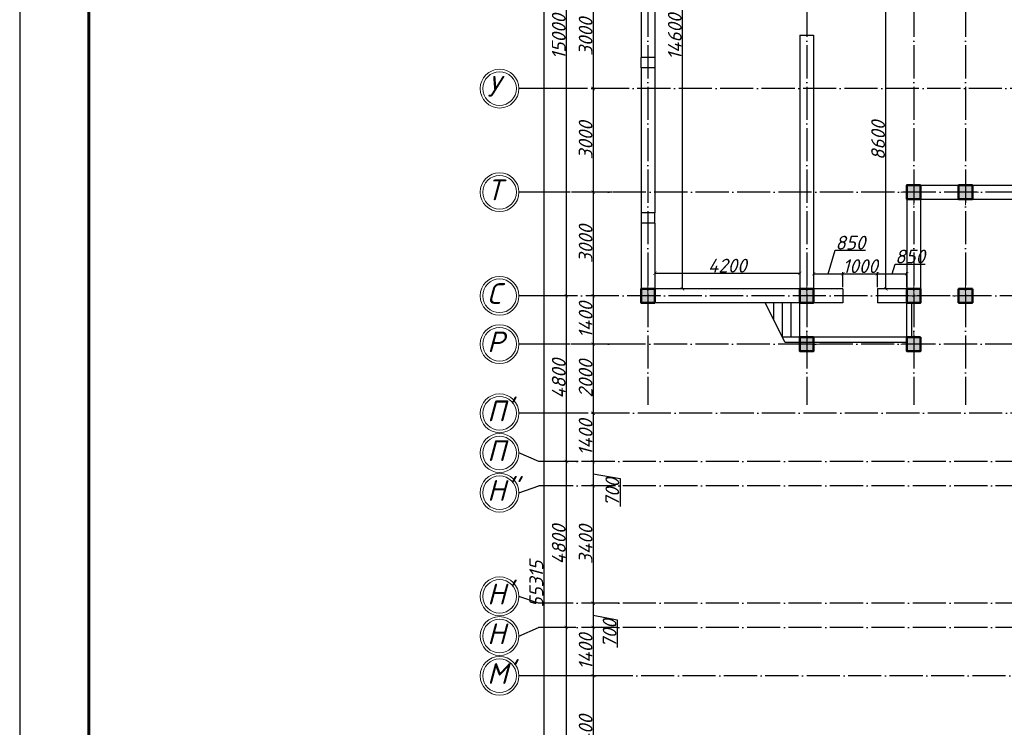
# Model space of a CAD drawing. Header units: millimetres. Extents: x 1112040 to 6903494, y -332921 to -150905.
# Tile 14 of 150: x 1357648 to 1386175, y -197941 to -177457. Entities that reach past the tile are written whole.
import ezdxf

# ---------------------------------------------------------------- set-up
doc = ezdxf.new("R2010")
doc.units = ezdxf.units.MM
doc.linetypes.add('ACAD_ISO04W100', pattern=[30, 24, -3, 0, -3])
doc.layers.add('kolonn', color=7, linetype='Continuous')
doc.layers.add('os', color=253, linetype='Continuous')
doc.styles.get("Standard").update_dxf_attribs({"font": 'isocpeui.ttf'})
doc.dimstyles.new('ISO-25', dxfattribs={"dimtxt": 400, "dimasz": 100, "dimexe": 50, "dimexo": 50, "dimgap": 20, "dimtad": 1, "dimdec": 0, "dimtxsty": 'Standard', "dimblk": 'ARCHTICK', "dimcen": 20, "dimclrd": 1, "dimclre": 1, "dimadec": 0, "dimazin": 0, "dimtfac": 1, "dimtdec": 0, "dimtmove": 0, "dimatfit": 3, "dimldrblk": 'ARCHTICK', "dimfxl": 1, "dimarcsym": 0})

# ---------------------------------------------------------------- blocks, each defined once
blk = doc.blocks.new('ghsdd')
at = {"ltscale": 50}
h = blk.add_hatch(color=256, dxfattribs=at)
h.paths.add_polyline_path([(0, 200), (-200, 200), (-200, 0), (0, 0)])
h.paths.add_polyline_path([(200, 0), (200, 200), (0, 200), (0, 0)])
h.paths.add_polyline_path([(0, 0), (-200, 0), (-200, -200), (0, -200)])
h.paths.add_polyline_path([(0, 0), (0, -200), (200, -200), (200, 0)])
at = {"lineweight": 0}
for p, q in [((0, -374), (0, 374)), ((-374, 0), (374, 0))]:
    blk.add_line(p, q, dxfattribs=at)
at = {"lineweight": 50, "ltscale": 50}
blk.add_lwpolyline([(200, 200), (200, -200), (-200, -200), (-200, 200), (200, 200)], dxfattribs=at)
blk = doc.blocks.new('_ArchTick')
at = {"color": 0, "linetype": 'ByBlock', "const_width": 0.15}
blk.add_lwpolyline([(-0.5, -0.5), (0.5, 0.5)], dxfattribs=at)
blk = doc.blocks.new('*D2290')
at = {"color": 1, "lineweight": -2, "transparency": 16777216}
for p, q in [((1374774, -176450), (1374215, -176450)), ((1374265, -176450), (1374265, -179450)), ((1375062, -179450), (1374215, -179450))]:
    blk.add_line(p, q, dxfattribs=at)
at = {"color": 1, "lineweight": -2, "transparency": 16777216, "xscale": 100, "yscale": 100, "zscale": 100}
for p, rotation in [((1374265, -176450), 90), ((1374265, -179450), 270)]:
    blk.add_blockref('_ArchTick', p, dxfattribs=dict(at, rotation=rotation))
at = {"color": 0, "transparency": 16777216, "insert": (1374045, -177950), "char_height": 400, "attachment_point": 5, "rotation": 90}
blk.add_mtext('3000', dxfattribs=at)
blk = doc.blocks.new('*D2291')
at = {"color": 1, "lineweight": -2, "transparency": 16777216}
for p, q in [((1375062, -179450), (1374215, -179450)), ((1374265, -179450), (1374265, -182450)), ((1374816, -182450), (1374215, -182450))]:
    blk.add_line(p, q, dxfattribs=at)
at = {"color": 1, "lineweight": -2, "transparency": 16777216, "xscale": 100, "yscale": 100, "zscale": 100}
for p, rotation in [((1374265, -179450), 90), ((1374265, -182450), 270)]:
    blk.add_blockref('_ArchTick', p, dxfattribs=dict(at, rotation=rotation))
at = {"color": 0, "transparency": 16777216, "insert": (1374045, -180950), "char_height": 400, "attachment_point": 5, "rotation": 90}
blk.add_mtext('3000', dxfattribs=at)
blk = doc.blocks.new('*D2292')
at = {"color": 1, "lineweight": -2, "transparency": 16777216}
for p, q in [((1374816, -182450), (1374215, -182450)), ((1374265, -182450), (1374265, -185450)), ((1374841, -185450), (1374215, -185450))]:
    blk.add_line(p, q, dxfattribs=at)
at = {"color": 1, "lineweight": -2, "transparency": 16777216, "xscale": 100, "yscale": 100, "zscale": 100}
for p, rotation in [((1374265, -182450), 90), ((1374265, -185450), 270)]:
    blk.add_blockref('_ArchTick', p, dxfattribs=dict(at, rotation=rotation))
at = {"color": 0, "transparency": 16777216, "insert": (1374045, -183950), "char_height": 400, "attachment_point": 5, "rotation": 90}
blk.add_mtext('3000', dxfattribs=at)
blk = doc.blocks.new('*D2293')
at = {"color": 1, "lineweight": -2, "transparency": 16777216}
for p, q in [((1374841, -185450), (1374215, -185450)), ((1374265, -185450), (1374265, -186850)), ((1374841, -186850), (1374215, -186850))]:
    blk.add_line(p, q, dxfattribs=at)
at = {"color": 1, "lineweight": -2, "transparency": 16777216, "xscale": 100, "yscale": 100, "zscale": 100}
for p, rotation in [((1374265, -185450), 90), ((1374265, -186850), 270)]:
    blk.add_blockref('_ArchTick', p, dxfattribs=dict(at, rotation=rotation))
at = {"color": 0, "transparency": 16777216, "insert": (1374045, -186150), "char_height": 400, "attachment_point": 5, "rotation": 90}
blk.add_mtext('1400', dxfattribs=at)
blk = doc.blocks.new('*D2294')
at = {"color": 1, "lineweight": -2, "transparency": 16777216}
for p, q in [((1374841, -186850), (1374215, -186850)), ((1374265, -186850), (1374265, -188850)), ((1375037, -188850), (1374215, -188850))]:
    blk.add_line(p, q, dxfattribs=at)
at = {"color": 1, "lineweight": -2, "transparency": 16777216, "xscale": 100, "yscale": 100, "zscale": 100}
for p, rotation in [((1374265, -186850), 90), ((1374265, -188850), 270)]:
    blk.add_blockref('_ArchTick', p, dxfattribs=dict(at, rotation=rotation))
at = {"color": 0, "transparency": 16777216, "insert": (1374045, -187850), "char_height": 400, "attachment_point": 5, "rotation": 90}
blk.add_mtext('2000', dxfattribs=at)
blk = doc.blocks.new('*D2295')
at = {"color": 1, "lineweight": -2, "transparency": 16777216}
for p, q in [((1375037, -188850), (1374215, -188850)), ((1374265, -188850), (1374265, -190250)), ((1374890, -190250), (1374215, -190250))]:
    blk.add_line(p, q, dxfattribs=at)
at = {"color": 1, "lineweight": -2, "transparency": 16777216, "xscale": 100, "yscale": 100, "zscale": 100}
for p, rotation in [((1374265, -188850), 90), ((1374265, -190250), 270)]:
    blk.add_blockref('_ArchTick', p, dxfattribs=dict(at, rotation=rotation))
at = {"color": 0, "transparency": 16777216, "insert": (1374045, -189550), "char_height": 400, "attachment_point": 5, "rotation": 90}
blk.add_mtext('1400', dxfattribs=at)
blk = doc.blocks.new('*D2296')
at = {"color": 1, "lineweight": -2, "transparency": 16777216}
for p, q in [((1374890, -190250), (1374215, -190250)), ((1374265, -190250), (1374265, -190950)), ((1374265, -190600), (1375042, -190736)), ((1375042, -190736), (1375042, -191545)), ((1374914, -190950), (1374215, -190950))]:
    blk.add_line(p, q, dxfattribs=at)
at = {"color": 1, "lineweight": -2, "transparency": 16777216, "xscale": 100, "yscale": 100, "zscale": 100}
for p, rotation in [((1374265, -190250), 90), ((1374265, -190950), 270)]:
    blk.add_blockref('_ArchTick', p, dxfattribs=dict(at, rotation=rotation))
at = {"color": 0, "transparency": 16777216, "insert": (1374819, -191140), "char_height": 400, "attachment_point": 5, "rotation": 90}
blk.add_mtext('700', dxfattribs=at)
blk = doc.blocks.new('*D2297')
at = {"color": 1, "lineweight": -2, "transparency": 16777216}
for p, q in [((1374914, -190950), (1374215, -190950)), ((1374265, -190950), (1374265, -194350)), ((1375013, -194350), (1374215, -194350))]:
    blk.add_line(p, q, dxfattribs=at)
at = {"color": 1, "lineweight": -2, "transparency": 16777216, "xscale": 100, "yscale": 100, "zscale": 100}
for p, rotation in [((1374265, -190950), 90), ((1374265, -194350), 270)]:
    blk.add_blockref('_ArchTick', p, dxfattribs=dict(at, rotation=rotation))
at = {"color": 0, "transparency": 16777216, "insert": (1374045, -192650), "char_height": 400, "attachment_point": 5, "rotation": 90}
blk.add_mtext('3400', dxfattribs=at)
blk = doc.blocks.new('*D2298')
at = {"color": 1, "lineweight": -2, "transparency": 16777216}
for p, q in [((1375013, -194350), (1374215, -194350)), ((1374265, -194350), (1374265, -195050)), ((1374265, -194700), (1374963, -194826)), ((1374963, -194826), (1374963, -195634)), ((1374963, -195050), (1374215, -195050))]:
    blk.add_line(p, q, dxfattribs=at)
at = {"color": 1, "lineweight": -2, "transparency": 16777216, "xscale": 100, "yscale": 100, "zscale": 100}
for p, rotation in [((1374265, -194350), 90), ((1374265, -195050), 270)]:
    blk.add_blockref('_ArchTick', p, dxfattribs=dict(at, rotation=rotation))
at = {"color": 0, "transparency": 16777216, "insert": (1374740, -195230), "char_height": 400, "attachment_point": 5, "rotation": 90}
blk.add_mtext('700', dxfattribs=at)
blk = doc.blocks.new('*D2299')
at = {"color": 1, "lineweight": -2, "transparency": 16777216}
for p, q in [((1374963, -195050), (1374215, -195050)), ((1374265, -195050), (1374265, -196450)), ((1374988, -196450), (1374215, -196450))]:
    blk.add_line(p, q, dxfattribs=at)
at = {"color": 1, "lineweight": -2, "transparency": 16777216, "xscale": 100, "yscale": 100, "zscale": 100}
for p, rotation in [((1374265, -195050), 90), ((1374265, -196450), 270)]:
    blk.add_blockref('_ArchTick', p, dxfattribs=dict(at, rotation=rotation))
at = {"color": 0, "transparency": 16777216, "insert": (1374045, -195750), "char_height": 400, "attachment_point": 5, "rotation": 90}
blk.add_mtext('1400', dxfattribs=at)
blk = doc.blocks.new('*D2300')
at = {"color": 1, "lineweight": -2, "transparency": 16777216}
for p, q in [((1374988, -196450), (1374215, -196450)), ((1374265, -196450), (1374265, -199850)), ((1374988, -199850), (1374215, -199850))]:
    blk.add_line(p, q, dxfattribs=at)
at = {"color": 1, "lineweight": -2, "transparency": 16777216, "xscale": 100, "yscale": 100, "zscale": 100}
for p, rotation in [((1374265, -196450), 90), ((1374265, -199850), 270)]:
    blk.add_blockref('_ArchTick', p, dxfattribs=dict(at, rotation=rotation))
at = {"color": 0, "transparency": 16777216, "insert": (1374045, -198150), "char_height": 400, "attachment_point": 5, "rotation": 90}
blk.add_mtext('3400', dxfattribs=at)
blk = doc.blocks.new('*D2316')
at = {"color": 1, "lineweight": -2, "transparency": 16777216}
for p, q in [((1373764, -195050), (1373436, -195050)), ((1373486, -205850), (1373486, -195050)), ((1373795, -205850), (1373436, -205850))]:
    blk.add_line(p, q, dxfattribs=at)
at = {"color": 1, "lineweight": -2, "transparency": 16777216, "xscale": 100, "yscale": 100, "zscale": 100}
for p, rotation in [((1373486, -195050), 90), ((1373486, -205850), 270)]:
    blk.add_blockref('_ArchTick', p, dxfattribs=dict(at, rotation=rotation))
at = {"color": 0, "transparency": 16777216, "insert": (1373266, -200450), "char_height": 400, "attachment_point": 5, "rotation": 90}
blk.add_mtext('10800', dxfattribs=at)
blk = doc.blocks.new('*D2317')
at = {"color": 1, "lineweight": -2, "transparency": 16777216}
for p, q in [((1373833, -190250), (1373436, -190250)), ((1373486, -195050), (1373486, -190250)), ((1373764, -195050), (1373436, -195050))]:
    blk.add_line(p, q, dxfattribs=at)
at = {"color": 1, "lineweight": -2, "transparency": 16777216, "xscale": 100, "yscale": 100, "zscale": 100}
for p, rotation in [((1373486, -190250), 90), ((1373486, -195050), 270)]:
    blk.add_blockref('_ArchTick', p, dxfattribs=dict(at, rotation=rotation))
at = {"color": 0, "transparency": 16777216, "insert": (1373266, -192650), "char_height": 400, "attachment_point": 5, "rotation": 90}
blk.add_mtext('4800', dxfattribs=at)
blk = doc.blocks.new('*D2318')
at = {"color": 1, "lineweight": -2, "transparency": 16777216}
for p, q in [((1373721, -185450), (1373436, -185450)), ((1373486, -190250), (1373486, -185450)), ((1373833, -190250), (1373436, -190250))]:
    blk.add_line(p, q, dxfattribs=at)
at = {"color": 1, "lineweight": -2, "transparency": 16777216, "xscale": 100, "yscale": 100, "zscale": 100}
for p, rotation in [((1373486, -185450), 90), ((1373486, -190250), 270)]:
    blk.add_blockref('_ArchTick', p, dxfattribs=dict(at, rotation=rotation))
at = {"color": 0, "transparency": 16777216, "insert": (1373266, -187850), "char_height": 400, "attachment_point": 5, "rotation": 90}
blk.add_mtext('4800', dxfattribs=at)
blk = doc.blocks.new('*D2319')
at = {"color": 1, "lineweight": -2, "transparency": 16777216}
for p, q in [((1373787, -170450), (1373436, -170450)), ((1373486, -185450), (1373486, -170450)), ((1373721, -185450), (1373436, -185450))]:
    blk.add_line(p, q, dxfattribs=at)
at = {"color": 1, "lineweight": -2, "transparency": 16777216, "xscale": 100, "yscale": 100, "zscale": 100}
for p, rotation in [((1373486, -170450), 90), ((1373486, -185450), 270)]:
    blk.add_blockref('_ArchTick', p, dxfattribs=dict(at, rotation=rotation))
at = {"color": 0, "transparency": 16777216, "insert": (1373266, -177950), "char_height": 400, "attachment_point": 5, "rotation": 90}
blk.add_mtext('15000', dxfattribs=at)
blk = doc.blocks.new('*D2264')
at = {"color": 1, "lineweight": -2, "transparency": 16777216}
for p, q in [((1372807, -166135), (1372787, -166135)), ((1372837, -166135), (1372837, -221450)), ((1372958, -221450), (1372787, -221450))]:
    blk.add_line(p, q, dxfattribs=at)
at = {"color": 1, "lineweight": -2, "transparency": 16777216, "xscale": 100, "yscale": 100, "zscale": 100}
for p, rotation in [((1372837, -166135), 90), ((1372837, -221450), 270)]:
    blk.add_blockref('_ArchTick', p, dxfattribs=dict(at, rotation=rotation))
at = {"color": 0, "transparency": 16777216, "insert": (1372617, -193793), "char_height": 400, "attachment_point": 5, "rotation": 90}
blk.add_mtext('55315', dxfattribs=at)
blk = doc.blocks.new('*D2402')
at = {"color": 1, "lineweight": -2, "transparency": 16777216}
for p, q in [((1376050, -184642), (1376050, -184847)), ((1376050, -184797), (1380250, -184797)), ((1380250, -184642), (1380250, -184847))]:
    blk.add_line(p, q, dxfattribs=at)
at = {"color": 1, "lineweight": -2, "transparency": 16777216, "xscale": 100, "yscale": 100, "zscale": 100, "rotation": 180}
blk.add_blockref('_ArchTick', (1376050, -184797), dxfattribs=at)
at = {"color": 1, "lineweight": -2, "transparency": 16777216, "xscale": 100, "yscale": 100, "zscale": 100}
blk.add_blockref('_ArchTick', (1380250, -184797), dxfattribs=at)
at = {"color": 0, "transparency": 16777216, "insert": (1378150, -184577), "char_height": 400, "attachment_point": 5}
blk.add_mtext('4200', dxfattribs=at)
blk = doc.blocks.new('*D2403')
at = {"color": 1, "lineweight": -2, "transparency": 16777216}
for p, q in [((1381075, -184812), (1381279, -184132)), ((1381279, -184132), (1382151, -184132)), ((1380650, -184510), (1380650, -184862)), ((1380650, -184812), (1381500, -184812)), ((1381500, -185200), (1381500, -184762))]:
    blk.add_line(p, q, dxfattribs=at)
at = {"color": 1, "lineweight": -2, "transparency": 16777216, "xscale": 100, "yscale": 100, "zscale": 100, "rotation": 180}
blk.add_blockref('_ArchTick', (1380650, -184812), dxfattribs=at)
at = {"color": 1, "lineweight": -2, "transparency": 16777216, "xscale": 100, "yscale": 100, "zscale": 100}
blk.add_blockref('_ArchTick', (1381500, -184812), dxfattribs=at)
at = {"color": 0, "transparency": 16777216, "insert": (1381715, -183912), "char_height": 400, "attachment_point": 5}
blk.add_mtext('850', dxfattribs=at)
blk = doc.blocks.new('*D2404')
at = {"color": 1, "lineweight": -2, "transparency": 16777216}
for p, q in [((1382738, -185250), (1382738, -176650)), ((1382740, -176650), (1382788, -176650)), ((1382740, -185250), (1382788, -185250))]:
    blk.add_line(p, q, dxfattribs=at)
at = {"color": 1, "lineweight": -2, "transparency": 16777216, "xscale": 100, "yscale": 100, "zscale": 100}
for p, rotation in [((1382738, -176650), 90), ((1382738, -185250), 270)]:
    blk.add_blockref('_ArchTick', p, dxfattribs=dict(at, rotation=rotation))
at = {"color": 0, "transparency": 16777216, "insert": (1382518, -180950), "char_height": 400, "attachment_point": 5, "rotation": 90}
blk.add_mtext('8600', dxfattribs=at)
blk = doc.blocks.new('*D2363')
at = {"color": 1, "lineweight": -2, "transparency": 16777216}
for p, q in [((1381500, -185200), (1381500, -184762)), ((1381500, -184812), (1382500, -184812)), ((1382500, -185200), (1382500, -184762))]:
    blk.add_line(p, q, dxfattribs=at)
at = {"color": 1, "lineweight": -2, "transparency": 16777216, "xscale": 100, "yscale": 100, "zscale": 100, "rotation": 180}
blk.add_blockref('_ArchTick', (1381500, -184812), dxfattribs=at)
at = {"color": 1, "lineweight": -2, "transparency": 16777216, "xscale": 100, "yscale": 100, "zscale": 100}
blk.add_blockref('_ArchTick', (1382500, -184812), dxfattribs=at)
at = {"color": 0, "transparency": 16777216, "insert": (1382000, -184592), "char_height": 400, "attachment_point": 5}
blk.add_mtext('1000', dxfattribs=at)
blk = doc.blocks.new('*D2364')
at = {"color": 1, "lineweight": -2, "transparency": 16777216}
for p, q in [((1382925, -184812), (1383009, -184532)), ((1383009, -184532), (1383881, -184532)), ((1382500, -185200), (1382500, -184762)), ((1382500, -184812), (1383350, -184812)), ((1383350, -185200), (1383350, -184762))]:
    blk.add_line(p, q, dxfattribs=at)
at = {"color": 1, "lineweight": -2, "transparency": 16777216, "xscale": 100, "yscale": 100, "zscale": 100, "rotation": 180}
blk.add_blockref('_ArchTick', (1382500, -184812), dxfattribs=at)
at = {"color": 1, "lineweight": -2, "transparency": 16777216, "xscale": 100, "yscale": 100, "zscale": 100}
blk.add_blockref('_ArchTick', (1383350, -184812), dxfattribs=at)
at = {"color": 0, "transparency": 16777216, "insert": (1383445, -184312), "char_height": 400, "attachment_point": 5}
blk.add_mtext('850', dxfattribs=at)
blk = doc.blocks.new('*D2365')
at = {"color": 1, "lineweight": -2, "transparency": 16777216}
for p, q in [((1376265, -170650), (1376898, -170650)), ((1376848, -185250), (1376848, -170650)), ((1376885, -185250), (1376898, -185250))]:
    blk.add_line(p, q, dxfattribs=at)
at = {"color": 1, "lineweight": -2, "transparency": 16777216, "xscale": 100, "yscale": 100, "zscale": 100}
for p, rotation in [((1376848, -170650), 90), ((1376848, -185250), 270)]:
    blk.add_blockref('_ArchTick', p, dxfattribs=dict(at, rotation=rotation))
at = {"color": 0, "transparency": 16777216, "insert": (1376628, -177950), "char_height": 400, "attachment_point": 5, "rotation": 90}
blk.add_mtext('14600', dxfattribs=at)

msp = doc.modelspace()

# ---------------------------------------------------------------- linework, layer by layer
at = {"lineweight": 30}
for p, q in [((1375649.8, -173600.4), (1375649.8, -178550.4)), ((1376049.8, -173600.4), (1376049.8, -178550.4)), ((1380249.8, -177900.4), (1380249.8, -185250.4)), ((1380249.8, -177900.4), (1380649.8, -177900.4)), ((1380649.8, -177900.4), (1380649.8, -185250.4)), ((1376049.8, -178550.4), (1375649.8, -178550.4)), ((1375649.8, -178850.4), (1375649.8, -183050.4)), ((1376049.8, -178850.4), (1375649.8, -178850.4)), ((1376049.8, -178850.4), (1376049.8, -183050.4)), ((1383349.8, -182250.4), (1412949.8, -182250.4)), ((1383349.8, -182250.4), (1383349.8, -185250.4)), ((1383349.8, -182650.4), (1412949.8, -182650.4)), ((1383749.8, -182650.4), (1383749.8, -185650.4)), ((1376049.8, -183050.4), (1375649.8, -183050.4)), ((1375649.8, -183350.4), (1375649.8, -185650.4)), ((1376049.8, -183350.4), (1375649.8, -183350.4)), ((1376049.8, -183350.4), (1376049.8, -185250.4)), ((1380249.8, -185250.4), (1376049.8, -185250.4)), ((1381499.8, -185250.4), (1380649.8, -185250.4)), ((1381499.8, -185250.4), (1381499.8, -185650.4)), ((1383349.8, -185250.4), (1382499.8, -185250.4)), ((1382499.8, -185250.4), (1382499.8, -185650.4)), ((1381499.8, -185650.4), (1375649.8, -185650.4)), ((1383749.8, -185650.4), (1382499.8, -185650.4)), ((1383349.8, -186650.4), (1383349.8, -185650.4)), ((1383499.8, -186650.4), (1383499.8, -185650.4)), ((1383349.8, -186650.4), (1379749.8, -186650.4)), ((1383349.8, -186800.4), (1379824.8, -186800.4))]:
    msp.add_line(p, q, dxfattribs=at)
for p, q in [((1375649.8, -178850.4), (1375649.8, -178550.4)), ((1376049.8, -178550.4), (1376049.8, -178850.4)), ((1375649.8, -183050.4), (1375649.8, -183350.4)), ((1376049.8, -183350.4), (1376049.8, -183050.4)), ((1379824.8, -186800.4), (1379249.8, -185650.4)), ((1379499.8, -186150.4), (1379499.8, -185650.4)), ((1379749.8, -186650.4), (1379749.8, -185650.4)), ((1379999.8, -186650.4), (1379999.8, -185650.4)), ((1380249.8, -186650.4), (1380249.8, -185650.4))]:
    msp.add_line(p, q)
at = {"linetype": 'Continuous', "lineweight": 25, "ltscale": 100}
msp.add_lwpolyline([(1357648.4, -241937.9), (1476548.4, -241937.9), (1476548.4, -157837.9), (1357648.4, -157837.9), (1357648.4, -241937.9)], dxfattribs=at)
at = {"linetype": 'Continuous', "lineweight": 60, "ltscale": 100}
msp.add_lwpolyline([(1359648.4, -241437.9), (1476048.4, -241437.9), (1476048.4, -158337.9), (1359648.4, -158337.9), (1359648.4, -241437.9)], dxfattribs=at)
at = {"lineweight": 30}
for points in [[(1385249.8, -185650.4), (1384849.8, -185650.4), (1384849.8, -185250.4), (1385249.8, -185250.4)], [(1380649.8, -187050.4), (1380249.8, -187050.4), (1380249.8, -186650.4), (1380649.8, -186650.4)], [(1383749.8, -187050.4), (1383349.8, -187050.4), (1383349.8, -186650.4), (1383749.8, -186650.4)]]:
    msp.add_lwpolyline(points, close=True, dxfattribs=at)
at = {"layer": 'os', "linetype": 'ACAD_ISO04W100', "ltscale": 40}
for p, q in [((1375849.8, -163794.2), (1375849.8, -188602.1)), ((1380449.8, -163794.2), (1380449.8, -188602.1)), ((1383549.8, -163794.2), (1383549.8, -188602.1)), ((1385049.8, -163794.2), (1385049.8, -188602.1)), ((1436507.6, -179450.4), (1373599.9, -179450.4)), ((1456198.3, -182450.4), (1373599.9, -182450.4)), ((1465015.2, -185450.4), (1373599.9, -185450.4)), ((1459791, -186850.4), (1373599.9, -186850.4)), ((1422118.3, -188850.4), (1373599.9, -188850.4)), ((1436088, -190250.4), (1373599.9, -190250.4)), ((1436088, -190950.4), (1373599.9, -190950.4)), ((1436088, -194350.4), (1373599.9, -194350.4)), ((1436088, -195050.4), (1373599.9, -195050.4)), ((1422214.6, -196450.4), (1373599.9, -196450.4))]:
    msp.add_line(p, q, dxfattribs=at)
at = {"layer": 'os'}
for p, q in [((1373599.9, -179450.4), (1372114, -179450.4)), ((1373599.9, -182450.4), (1372114, -182450.4)), ((1373599.9, -185450.4), (1372114, -185450.4)), ((1373599.9, -186850.4), (1372114, -186850.4)), ((1373599.9, -188850.4), (1372114, -188850.4)), ((1373599.9, -190250.4), (1372691.1, -190250.4)), ((1373599.9, -190950.4), (1372691.1, -190950.4)), ((1373599.9, -194350.4), (1372680, -194350.4)), ((1373599.9, -195050.4), (1372680, -195050.4)), ((1373599.9, -196450.4), (1372114, -196450.4))]:
    msp.add_line(p, q, dxfattribs=at)
at = {"layer": 'os', "color": 0}
for points in [[(1372691.1, -190250.4), (1372114, -190000.4)], [(1372114, -191150.4), (1372691.1, -190950.4)], [(1372680, -194350.4), (1372114, -194150.4)], [(1372114, -195300.4), (1372680, -195050.4)]]:
    msp.add_lwpolyline(points, dxfattribs=at)
at = {"layer": 'os', "color": 0, "lineweight": 0}
for centre, radius in [((1371551.5, -179450.4), 562.5), ((1371551.5, -179450.4), 487.5), ((1371551.5, -182450.4), 562.5), ((1371551.5, -182450.4), 487.5), ((1371551.5, -185450.4), 562.5), ((1371551.5, -185450.4), 487.5), ((1371551.5, -186850.4), 562.5), ((1371551.5, -186850.4), 487.5), ((1371551.5, -188850.4), 562.5), ((1371551.5, -188850.4), 487.5), ((1371551.5, -190000.4), 562.5), ((1371551.5, -190000.4), 487.5), ((1371551.5, -191150.4), 562.5), ((1371551.5, -191150.4), 487.5), ((1371551.5, -194150.4), 562.5), ((1371551.5, -194150.4), 487.5), ((1371551.5, -195300.4), 562.5), ((1371551.5, -195300.4), 487.5), ((1371551.5, -196450.4), 562.5), ((1371551.5, -196450.4), 487.5)]:
    msp.add_circle(centre, radius, dxfattribs=at)

# ---------------------------------------------------------------- block references
at = {"layer": 'kolonn'}
for p in [(1383549.8, -182450.4), (1385049.8, -182450.4), (1375849.8, -185450.4), (1380449.8, -185450.4), (1383549.8, -185450.4), (1385049.8, -185450.4), (1380449.8, -186850.4), (1383549.8, -186850.4)]:
    msp.add_blockref('ghsdd', p, dxfattribs=at)

# ---------------------------------------------------------------- texts
at = {"ltscale": 50}
for s, p in [('У', (1371193.5, -179684.1)), ('Т', (1371193.5, -182684.1)), ('С', (1371193.5, -185684.1)), ('Р', (1371193.5, -187084.1)), ("П'", (1371193.5, -189084.1)), ('П', (1371193.5, -190234.1)), ("Н''", (1371193.5, -191384.1)), ("Н'", (1371193.5, -194384.1)), ('Н', (1371193.5, -195534.1)), ("М'", (1371193.5, -196684.1))]:
    msp.add_text(s, height=600, dxfattribs=at).set_placement(p)

# ---------------------------------------------------------------- dimensions: what is measured, and where the dimension line sits
for base, p1, p2, picture, middle in [((1372837, -221450.4), (1372856.9, -166135.4), (1373008.4, -221450.4), '*D2264', (1372617, -193792.9)), ((1382738, -176650.4), (1382690.3, -185250.4), (1382690.3, -176650.4), '*D2404', (1382518, -180950.4))]:
    dim = msp.add_linear_dim(base=base, p1=p1, p2=p2, angle=90, dimstyle='ISO-25')
    dim.commit()
    dim.dimension.update_dxf_attribs({"geometry": picture, "text_midpoint": middle})
for base, p1, p2, picture, middle in [((1373486.2, -170450.4), (1373771.1, -185450.4), (1373836.6, -170450.4), '*D2319', (1373266.2, -177950.4)), ((1376848.1, -170650.4), (1376835.2, -185250.4), (1376215.5, -170650.4), '*D2365', (1376628.1, -177950.4)), ((1374265.3, -179450.4), (1374824.3, -176450.4), (1375112.3, -179450.4), '*D2290', (1374045.3, -177950.4)), ((1374265.3, -182450.4), (1375112.3, -179450.4), (1374866, -182450.4), '*D2291', (1374045.3, -180950.4)), ((1374265.3, -185450.4), (1374866, -182450.4), (1374890.6, -185450.4), '*D2292', (1374045.3, -183950.4)), ((1373486.2, -185450.4), (1373883.3, -190250.4), (1373771.1, -185450.4), '*D2318', (1373266.2, -187850.4)), ((1374265.3, -186850.4), (1374890.6, -185450.4), (1374890.6, -186850.4), '*D2293', (1374045.3, -186150.4)), ((1374265.3, -188850.4), (1374890.6, -186850.4), (1375087.5, -188850.4), '*D2294', (1374045.3, -187850.4)), ((1374265.3, -190250.4), (1375087.5, -188850.4), (1374939.6, -190250.4), '*D2295', (1374045.3, -189550.4)), ((1373486.2, -190250.4), (1373813.8, -195050.4), (1373883.3, -190250.4), '*D2317', (1373266.2, -192650.4)), ((1374265.3, -194350.4), (1374964.3, -190950.4), (1375062.7, -194350.4), '*D2297', (1374045.3, -192650.4)), ((1373486.2, -195050.4), (1373844.7, -205850.4), (1373813.8, -195050.4), '*D2316', (1373266.2, -200450.4)), ((1374265.3, -196450.4), (1375013.4, -195050.4), (1375038.1, -196450.4), '*D2299', (1374045.3, -195750.4)), ((1374265.3, -199850.4), (1375038.1, -196450.4), (1375038, -199850.4), '*D2300', (1374045.3, -198150.4))]:
    dim = msp.add_linear_dim(base=base, p1=p1, p2=p2, angle=90, dimstyle='ISO-25', override={"dimtmove": 1})
    dim.commit()
    dim.dimension.update_dxf_attribs({"geometry": picture, "text_midpoint": middle})
for base, p1, p2, picture, middle in [((1381499.8, -184811.7), (1380649.8, -184459.9), (1381499.8, -185250.4), '*D2403', (1381298.8, -183911.7)), ((1383349.8, -184811.7), (1382499.8, -185250.4), (1383349.8, -185250.4), '*D2364', (1383028.8, -184311.7))]:
    dim = msp.add_linear_dim(base=base, p1=p1, p2=p2, dimstyle='ISO-25', override={"dimtmove": 1})
    dim.commit()
    dim.dimension.update_dxf_attribs({"geometry": picture, "text_midpoint": middle})
dim = msp.add_linear_dim(base=(1380249.8, -184797), p1=(1376049.8, -184591.8), p2=(1380249.8, -184591.8), dimstyle='ISO-25')
dim.commit()
dim.dimension.update_dxf_attribs({"geometry": '*D2402', "text_midpoint": (1378149.8, -184577)})
dim = msp.add_linear_dim(base=(1382499.8, -184811.7), p1=(1381499.8, -185250.4), p2=(1382499.8, -185250.4), dimstyle='ISO-25', override={"dimtmove": 1})
dim.commit()
dim.dimension.update_dxf_attribs({"geometry": '*D2363', "text_midpoint": (1381999.8, -184811.7), "dimtype": 160})
for base, p1, p2, picture, middle in [((1374265.3, -190950.4), (1374939.6, -190250.4), (1374964.3, -190950.4), '*D2296', (1375041.9, -190756.1)), ((1374265.3, -195050.4), (1375062.7, -194350.4), (1375013.4, -195050.4), '*D2298', (1374962.7, -194846))]:
    dim = msp.add_linear_dim(base=base, p1=p1, p2=p2, angle=90, dimstyle='ISO-25', override={"dimtmove": 1})
    dim.commit()
    dim.dimension.update_dxf_attribs({"geometry": picture, "text_midpoint": middle, "dimtype": 160})

doc.saveas('drawing.dxf')
